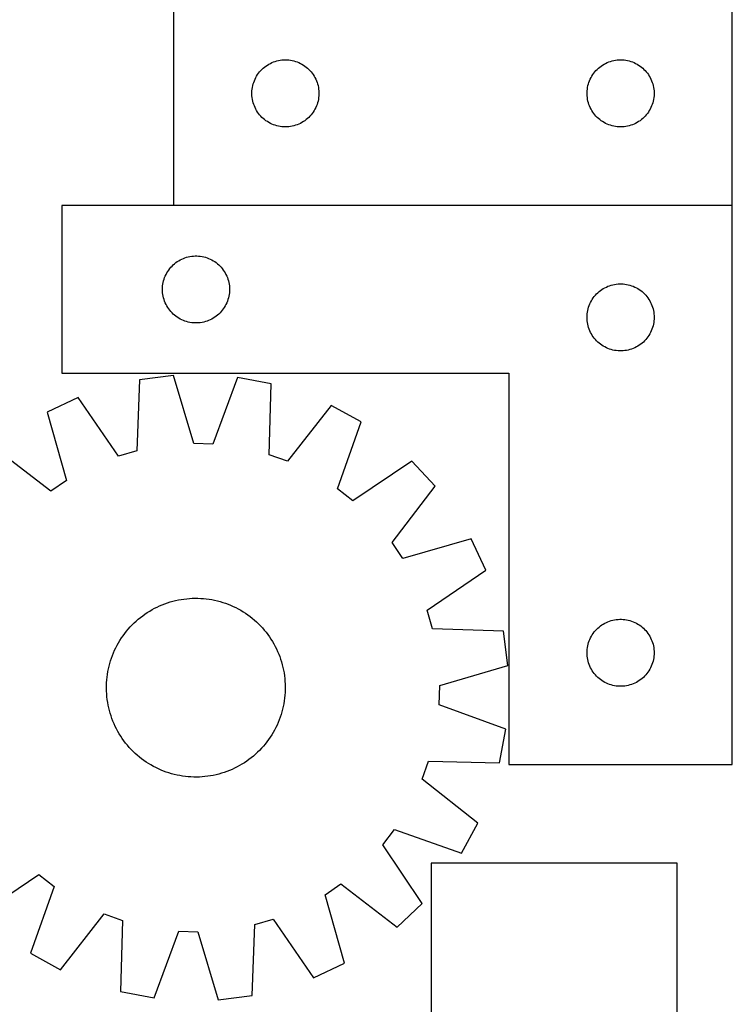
# Model space of a CAD drawing. Header units: millimetres. Extents: x 7 to 1493, y 7 to 2993.
# Tile 11 of 14: x 1175 to 1493, y 2113 to 2553. Entities that reach past the tile are written whole.
import ezdxf

# ---------------------------------------------------------------- set-up
doc = ezdxf.new("R2010")
doc.units = ezdxf.units.MM
doc.layers.add('COMMON', color=5, linetype='CONTINUOUS', true_color=0x0000ff)
doc.layers.add('CUT', color=7, linetype='CONTINUOUS', true_color=0x000000)

msp = doc.modelspace()

# ---------------------------------------------------------------- linework, layer by layer
at = {"layer": 'COMMON'}
msp.add_line((1493.437517, 2470.290987), (1243.437517, 2470.290987), dxfattribs=at)
at = {"layer": 'CUT'}
for p, q in [((1493.437517, 2470.390987), (1493.437517, 2770.390987)), ((1243.437517, 2570.390987), (1243.437517, 2470.390987)), ((1283.535235, 2531.657966), (1284.128375, 2532.152784)), ((1284.128375, 2532.152784), (1284.7462, 2532.616412)), ((1284.7462, 2532.616412), (1285.387074, 2533.04762)), ((1285.387074, 2533.04762), (1286.049296, 2533.445265)), ((1286.049296, 2533.445265), (1286.73111, 2533.808293)), ((1286.73111, 2533.808293), (1287.430708, 2534.13574)), ((1287.430708, 2534.13574), (1288.146236, 2534.426739)), ((1288.146236, 2534.426739), (1288.875794, 2534.680517)), ((1288.875794, 2534.680517), (1289.61745, 2534.896403)), ((1289.61745, 2534.896403), (1290.369236, 2535.073822)), ((1290.369236, 2535.073822), (1291.129158, 2535.212305)), ((1291.129158, 2535.212305), (1291.895202, 2535.311485)), ((1291.895202, 2535.311485), (1292.665336, 2535.371098)), ((1292.665336, 2535.371098), (1293.437517, 2535.390987)), ((1293.437517, 2535.390987), (1294.209698, 2535.371098)), ((1294.209698, 2535.371098), (1294.979832, 2535.311485)), ((1294.979832, 2535.311485), (1295.745876, 2535.212305)), ((1295.745876, 2535.212305), (1296.505798, 2535.073822)), ((1296.505798, 2535.073822), (1297.257584, 2534.896403)), ((1297.257584, 2534.896403), (1297.999239, 2534.680517)), ((1297.999239, 2534.680517), (1298.728798, 2534.426739)), ((1298.728798, 2534.426739), (1299.444325, 2534.13574)), ((1299.444325, 2534.13574), (1300.143924, 2533.808293)), ((1300.143924, 2533.808293), (1300.825738, 2533.445265)), ((1300.825738, 2533.445265), (1301.48796, 2533.04762)), ((1301.48796, 2533.04762), (1302.128833, 2532.616412)), ((1302.128833, 2532.616412), (1302.746659, 2532.152784)), ((1302.746659, 2532.152784), (1303.339799, 2531.657966)), ((1433.535235, 2531.657966), (1434.128375, 2532.152784)), ((1434.128375, 2532.152784), (1434.7462, 2532.616412)), ((1434.7462, 2532.616412), (1435.387074, 2533.04762)), ((1435.387074, 2533.04762), (1436.049296, 2533.445265)), ((1436.049296, 2533.445265), (1436.73111, 2533.808293)), ((1436.73111, 2533.808293), (1437.430708, 2534.13574)), ((1437.430708, 2534.13574), (1438.146236, 2534.426739)), ((1438.146236, 2534.426739), (1438.875794, 2534.680517)), ((1438.875794, 2534.680517), (1439.61745, 2534.896403)), ((1439.61745, 2534.896403), (1440.369236, 2535.073822)), ((1440.369236, 2535.073822), (1441.129158, 2535.212305)), ((1441.129158, 2535.212305), (1441.895202, 2535.311485)), ((1441.895202, 2535.311485), (1442.665336, 2535.371098)), ((1442.665336, 2535.371098), (1443.437517, 2535.390987)), ((1443.437517, 2535.390987), (1444.209698, 2535.371098)), ((1444.209698, 2535.371098), (1444.979832, 2535.311485)), ((1444.979832, 2535.311485), (1445.745876, 2535.212305)), ((1445.745876, 2535.212305), (1446.505798, 2535.073822)), ((1446.505798, 2535.073822), (1447.257584, 2534.896403)), ((1447.257584, 2534.896403), (1447.999239, 2534.680517)), ((1447.999239, 2534.680517), (1448.728798, 2534.426739)), ((1448.728798, 2534.426739), (1449.444325, 2534.13574)), ((1449.444325, 2534.13574), (1450.143924, 2533.808293)), ((1450.143924, 2533.808293), (1450.825738, 2533.445265)), ((1450.825738, 2533.445265), (1451.48796, 2533.04762)), ((1451.48796, 2533.04762), (1452.128833, 2532.616412)), ((1452.128833, 2532.616412), (1452.746659, 2532.152784)), ((1452.746659, 2532.152784), (1453.339799, 2531.657966)), ((1280.197335, 2527.440638), (1280.577797, 2528.112879)), ((1280.577797, 2528.112879), (1280.992362, 2528.764642)), ((1280.992362, 2528.764642), (1281.439928, 2529.394201)), ((1281.439928, 2529.394201), (1281.91931, 2529.999884)), ((1281.91931, 2529.999884), (1282.429236, 2530.580087)), ((1282.429236, 2530.580087), (1282.968355, 2531.133269)), ((1282.968355, 2531.133269), (1283.535235, 2531.657966)), ((1303.339799, 2531.657966), (1303.906679, 2531.133269)), ((1303.906679, 2531.133269), (1304.445797, 2530.580087)), ((1304.445797, 2530.580087), (1304.955724, 2529.999884)), ((1304.955724, 2529.999884), (1305.435106, 2529.394201)), ((1305.435106, 2529.394201), (1305.882672, 2528.764642)), ((1305.882672, 2528.764642), (1306.297236, 2528.112879)), ((1306.297236, 2528.112879), (1306.677699, 2527.440638)), ((1430.197335, 2527.440638), (1430.577797, 2528.112879)), ((1430.577797, 2528.112879), (1430.992362, 2528.764642)), ((1430.992362, 2528.764642), (1431.439928, 2529.394201)), ((1431.439928, 2529.394201), (1431.91931, 2529.999884)), ((1431.91931, 2529.999884), (1432.429236, 2530.580087)), ((1432.429236, 2530.580087), (1432.968355, 2531.133269)), ((1432.968355, 2531.133269), (1433.535235, 2531.657966)), ((1453.339799, 2531.657966), (1453.906679, 2531.133269)), ((1453.906679, 2531.133269), (1454.445797, 2530.580087)), ((1454.445797, 2530.580087), (1454.955724, 2529.999884)), ((1454.955724, 2529.999884), (1455.435106, 2529.394201)), ((1455.435106, 2529.394201), (1455.882672, 2528.764642)), ((1455.882672, 2528.764642), (1456.297236, 2528.112879)), ((1456.297236, 2528.112879), (1456.677699, 2527.440638)), ((1278.680548, 2523.080198), (1278.838551, 2523.836303)), ((1278.838551, 2523.836303), (1279.035269, 2524.583271)), ((1279.035269, 2524.583271), (1279.270178, 2525.319122)), ((1279.270178, 2525.319122), (1279.542657, 2526.041905)), ((1279.542657, 2526.041905), (1279.851983, 2526.749702)), ((1279.851983, 2526.749702), (1280.197335, 2527.440638)), ((1306.677699, 2527.440638), (1307.023051, 2526.749702)), ((1307.023051, 2526.749702), (1307.332376, 2526.041905)), ((1307.332376, 2526.041905), (1307.604855, 2525.319122)), ((1307.604855, 2525.319122), (1307.839765, 2524.583271)), ((1307.839765, 2524.583271), (1308.036482, 2523.836303)), ((1308.036482, 2523.836303), (1308.194486, 2523.080198)), ((1428.680548, 2523.080198), (1428.838551, 2523.836303)), ((1428.838551, 2523.836303), (1429.035269, 2524.583271)), ((1429.035269, 2524.583271), (1429.270178, 2525.319122)), ((1429.270178, 2525.319122), (1429.542657, 2526.041905)), ((1429.542657, 2526.041905), (1429.851983, 2526.749702)), ((1429.851983, 2526.749702), (1430.197335, 2527.440638)), ((1456.677699, 2527.440638), (1457.023051, 2526.749702)), ((1457.023051, 2526.749702), (1457.332376, 2526.041905)), ((1457.332376, 2526.041905), (1457.604855, 2525.319122)), ((1457.604855, 2525.319122), (1457.839765, 2524.583271)), ((1457.839765, 2524.583271), (1458.036482, 2523.836303)), ((1458.036482, 2523.836303), (1458.194486, 2523.080198)), ((1278.44249, 2520.777205), (1278.482254, 2521.548619)), ((1278.44249, 2520.004768), (1278.44249, 2520.777205)), ((1278.482254, 2519.233355), (1278.44249, 2520.004768)), ((1278.482254, 2521.548619), (1278.561677, 2522.316962)), ((1278.561677, 2518.465011), (1278.482254, 2519.233355)), ((1278.561677, 2522.316962), (1278.680548, 2523.080198)), ((1308.194486, 2523.080198), (1308.313357, 2522.316962)), ((1308.313357, 2522.316962), (1308.39278, 2521.548619)), ((1308.39278, 2519.233355), (1308.313357, 2518.465011)), ((1308.39278, 2521.548619), (1308.432544, 2520.777205)), ((1308.432544, 2520.004768), (1308.39278, 2519.233355)), ((1308.432544, 2520.777205), (1308.432544, 2520.004768)), ((1428.44249, 2520.777205), (1428.482254, 2521.548619)), ((1428.44249, 2520.004768), (1428.44249, 2520.777205)), ((1428.482254, 2519.233355), (1428.44249, 2520.004768)), ((1428.482254, 2521.548619), (1428.561677, 2522.316962)), ((1428.561677, 2518.465011), (1428.482254, 2519.233355)), ((1428.561677, 2522.316962), (1428.680548, 2523.080198)), ((1458.194486, 2523.080198), (1458.313357, 2522.316962)), ((1458.313357, 2522.316962), (1458.39278, 2521.548619)), ((1458.39278, 2519.233355), (1458.313357, 2518.465011)), ((1458.39278, 2521.548619), (1458.432544, 2520.777205)), ((1458.432544, 2520.004768), (1458.39278, 2519.233355)), ((1458.432544, 2520.777205), (1458.432544, 2520.004768)), ((1278.680548, 2517.701775), (1278.561677, 2518.465011)), ((1278.838551, 2516.945671), (1278.680548, 2517.701775)), ((1279.035269, 2516.198702), (1278.838551, 2516.945671)), ((1279.270178, 2515.462851), (1279.035269, 2516.198702)), ((1279.542657, 2514.740068), (1279.270178, 2515.462851)), ((1279.851983, 2514.032271), (1279.542657, 2514.740068)), ((1307.332376, 2514.740068), (1307.023051, 2514.032271)), ((1307.604855, 2515.462851), (1307.332376, 2514.740068)), ((1307.839765, 2516.198702), (1307.604855, 2515.462851)), ((1308.036482, 2516.945671), (1307.839765, 2516.198702)), ((1308.194486, 2517.701775), (1308.036482, 2516.945671)), ((1308.313357, 2518.465011), (1308.194486, 2517.701775)), ((1428.680548, 2517.701775), (1428.561677, 2518.465011)), ((1428.838551, 2516.945671), (1428.680548, 2517.701775)), ((1429.035269, 2516.198702), (1428.838551, 2516.945671)), ((1429.270178, 2515.462851), (1429.035269, 2516.198702)), ((1429.542657, 2514.740068), (1429.270178, 2515.462851)), ((1429.851983, 2514.032271), (1429.542657, 2514.740068)), ((1457.332376, 2514.740068), (1457.023051, 2514.032271)), ((1457.604855, 2515.462851), (1457.332376, 2514.740068)), ((1457.839765, 2516.198702), (1457.604855, 2515.462851)), ((1458.036482, 2516.945671), (1457.839765, 2516.198702)), ((1458.194486, 2517.701775), (1458.036482, 2516.945671)), ((1458.313357, 2518.465011), (1458.194486, 2517.701775)), ((1280.197335, 2513.341335), (1279.851983, 2514.032271)), ((1280.577797, 2512.669095), (1280.197335, 2513.341335)), ((1280.992362, 2512.017331), (1280.577797, 2512.669095)), ((1281.439928, 2511.387772), (1280.992362, 2512.017331)), ((1281.91931, 2510.782089), (1281.439928, 2511.387772)), ((1282.429236, 2510.201887), (1281.91931, 2510.782089)), ((1282.968355, 2509.648704), (1282.429236, 2510.201887)), ((1304.445797, 2510.201887), (1303.906679, 2509.648704)), ((1304.955724, 2510.782089), (1304.445797, 2510.201887)), ((1305.435106, 2511.387772), (1304.955724, 2510.782089)), ((1305.882672, 2512.017331), (1305.435106, 2511.387772)), ((1306.297236, 2512.669095), (1305.882672, 2512.017331)), ((1306.677699, 2513.341335), (1306.297236, 2512.669095)), ((1307.023051, 2514.032271), (1306.677699, 2513.341335)), ((1430.197335, 2513.341335), (1429.851983, 2514.032271)), ((1430.577797, 2512.669095), (1430.197335, 2513.341335)), ((1430.992362, 2512.017331), (1430.577797, 2512.669095)), ((1431.439928, 2511.387772), (1430.992362, 2512.017331)), ((1431.91931, 2510.782089), (1431.439928, 2511.387772)), ((1432.429236, 2510.201887), (1431.91931, 2510.782089)), ((1432.968355, 2509.648704), (1432.429236, 2510.201887)), ((1454.445797, 2510.201887), (1453.906679, 2509.648704)), ((1454.955724, 2510.782089), (1454.445797, 2510.201887)), ((1455.435106, 2511.387772), (1454.955724, 2510.782089)), ((1455.882672, 2512.017331), (1455.435106, 2511.387772)), ((1456.297236, 2512.669095), (1455.882672, 2512.017331)), ((1456.677699, 2513.341335), (1456.297236, 2512.669095)), ((1457.023051, 2514.032271), (1456.677699, 2513.341335)), ((1283.535235, 2509.124008), (1282.968355, 2509.648704)), ((1284.128375, 2508.62919), (1283.535235, 2509.124008)), ((1284.7462, 2508.165562), (1284.128375, 2508.62919)), ((1285.387074, 2507.734353), (1284.7462, 2508.165562)), ((1286.049296, 2507.336708), (1285.387074, 2507.734353)), ((1286.73111, 2506.97368), (1286.049296, 2507.336708)), ((1287.430708, 2506.646233), (1286.73111, 2506.97368)), ((1288.146236, 2506.355234), (1287.430708, 2506.646233)), ((1288.875794, 2506.101456), (1288.146236, 2506.355234)), ((1289.61745, 2505.885571), (1288.875794, 2506.101456)), ((1290.369236, 2505.708151), (1289.61745, 2505.885571)), ((1291.129158, 2505.569668), (1290.369236, 2505.708151)), ((1296.505798, 2505.708151), (1295.745876, 2505.569668)), ((1297.257584, 2505.885571), (1296.505798, 2505.708151)), ((1297.999239, 2506.101456), (1297.257584, 2505.885571)), ((1298.728798, 2506.355234), (1297.999239, 2506.101456)), ((1299.444325, 2506.646233), (1298.728798, 2506.355234)), ((1300.143924, 2506.97368), (1299.444325, 2506.646233)), ((1300.825738, 2507.336708), (1300.143924, 2506.97368)), ((1301.48796, 2507.734353), (1300.825738, 2507.336708)), ((1302.128833, 2508.165562), (1301.48796, 2507.734353)), ((1302.746659, 2508.62919), (1302.128833, 2508.165562)), ((1303.339799, 2509.124008), (1302.746659, 2508.62919)), ((1303.906679, 2509.648704), (1303.339799, 2509.124008)), ((1433.535235, 2509.124008), (1432.968355, 2509.648704)), ((1434.128375, 2508.62919), (1433.535235, 2509.124008)), ((1434.7462, 2508.165562), (1434.128375, 2508.62919)), ((1435.387074, 2507.734353), (1434.7462, 2508.165562)), ((1436.049296, 2507.336708), (1435.387074, 2507.734353)), ((1436.73111, 2506.97368), (1436.049296, 2507.336708)), ((1437.430708, 2506.646233), (1436.73111, 2506.97368)), ((1438.146236, 2506.355234), (1437.430708, 2506.646233)), ((1438.875794, 2506.101456), (1438.146236, 2506.355234)), ((1439.61745, 2505.885571), (1438.875794, 2506.101456)), ((1440.369236, 2505.708151), (1439.61745, 2505.885571)), ((1441.129158, 2505.569668), (1440.369236, 2505.708151)), ((1446.505798, 2505.708151), (1445.745876, 2505.569668)), ((1447.257584, 2505.885571), (1446.505798, 2505.708151)), ((1447.999239, 2506.101456), (1447.257584, 2505.885571)), ((1448.728798, 2506.355234), (1447.999239, 2506.101456)), ((1449.444325, 2506.646233), (1448.728798, 2506.355234)), ((1450.143924, 2506.97368), (1449.444325, 2506.646233)), ((1450.825738, 2507.336708), (1450.143924, 2506.97368)), ((1451.48796, 2507.734353), (1450.825738, 2507.336708)), ((1452.128833, 2508.165562), (1451.48796, 2507.734353)), ((1452.746659, 2508.62919), (1452.128833, 2508.165562)), ((1453.339799, 2509.124008), (1452.746659, 2508.62919)), ((1453.906679, 2509.648704), (1453.339799, 2509.124008)), ((1291.895202, 2505.470489), (1291.129158, 2505.569668)), ((1292.665336, 2505.410875), (1291.895202, 2505.470489)), ((1293.437517, 2505.390987), (1292.665336, 2505.410875)), ((1294.209698, 2505.410875), (1293.437517, 2505.390987)), ((1294.979832, 2505.470489), (1294.209698, 2505.410875)), ((1295.745876, 2505.569668), (1294.979832, 2505.470489)), ((1441.895202, 2505.470489), (1441.129158, 2505.569668)), ((1442.665336, 2505.410875), (1441.895202, 2505.470489)), ((1443.437517, 2505.390987), (1442.665336, 2505.410875)), ((1444.209698, 2505.410875), (1443.437517, 2505.390987)), ((1444.979832, 2505.470489), (1444.209698, 2505.410875)), ((1445.745876, 2505.569668), (1444.979832, 2505.470489)), ((1493.437517, 2470.190986), (1193.437517, 2470.190986)), ((1193.437517, 2470.190986), (1193.437517, 2395.190986)), ((1243.437517, 2470.390987), (1493.437517, 2470.390987)), ((1493.437517, 2220.190986), (1493.437517, 2470.190986)), ((1243.248417, 2443.699266), (1243.828619, 2444.209192)), ((1243.828619, 2444.209192), (1244.434303, 2444.688574)), ((1244.434303, 2444.688574), (1245.063861, 2445.136141)), ((1245.063861, 2445.136141), (1245.715625, 2445.550705)), ((1245.715625, 2445.550705), (1246.387866, 2445.931168)), ((1246.387866, 2445.931168), (1247.078801, 2446.27652)), ((1247.078801, 2446.27652), (1247.786598, 2446.585845)), ((1247.786598, 2446.585845), (1248.509381, 2446.858324)), ((1248.509381, 2446.858324), (1249.245232, 2447.093234)), ((1249.245232, 2447.093234), (1249.992201, 2447.289951)), ((1249.992201, 2447.289951), (1250.748305, 2447.447955)), ((1250.748305, 2447.447955), (1251.511542, 2447.566826)), ((1251.511542, 2447.566826), (1252.279885, 2447.646249)), ((1252.279885, 2447.646249), (1253.051298, 2447.686013)), ((1253.051298, 2447.686013), (1253.823736, 2447.686013)), ((1253.823736, 2447.686013), (1254.595149, 2447.646249)), ((1254.595149, 2447.646249), (1255.363492, 2447.566826)), ((1255.363492, 2447.566826), (1256.126728, 2447.447955)), ((1256.126728, 2447.447955), (1256.882833, 2447.289951)), ((1256.882833, 2447.289951), (1257.629801, 2447.093234)), ((1257.629801, 2447.093234), (1258.365653, 2446.858324)), ((1258.365653, 2446.858324), (1259.088435, 2446.585845)), ((1259.088435, 2446.585845), (1259.796233, 2446.27652)), ((1259.796233, 2446.27652), (1260.487168, 2445.931168)), ((1260.487168, 2445.931168), (1261.159409, 2445.550705)), ((1261.159409, 2445.550705), (1261.811173, 2445.136141)), ((1261.811173, 2445.136141), (1262.440731, 2444.688574)), ((1262.440731, 2444.688574), (1263.046415, 2444.209192)), ((1263.046415, 2444.209192), (1263.626617, 2443.699266)), ((1240.020211, 2439.397393), (1240.383238, 2440.079207)), ((1240.383238, 2440.079207), (1240.780883, 2440.741429)), ((1240.780883, 2440.741429), (1241.212092, 2441.382302)), ((1241.212092, 2441.382302), (1241.67572, 2442.000128)), ((1241.67572, 2442.000128), (1242.170538, 2442.593267)), ((1242.170538, 2442.593267), (1242.695234, 2443.160148)), ((1242.695234, 2443.160148), (1243.248417, 2443.699266)), ((1263.626617, 2443.699266), (1264.1798, 2443.160148)), ((1264.1798, 2443.160148), (1264.704496, 2442.593267)), ((1264.704496, 2442.593267), (1265.199314, 2442.000128)), ((1265.199314, 2442.000128), (1265.662942, 2441.382302)), ((1265.662942, 2441.382302), (1266.09415, 2440.741429)), ((1266.09415, 2440.741429), (1266.491795, 2440.079207)), ((1266.491795, 2440.079207), (1266.854823, 2439.397393)), ((1238.616198, 2434.999344), (1238.754682, 2435.759267)), ((1238.754682, 2435.759267), (1238.932101, 2436.511052)), ((1238.932101, 2436.511052), (1239.147986, 2437.252708)), ((1239.147986, 2437.252708), (1239.401765, 2437.982267)), ((1239.401765, 2437.982267), (1239.692763, 2438.697794)), ((1239.692763, 2438.697794), (1240.020211, 2439.397393)), ((1266.854823, 2439.397393), (1267.18227, 2438.697794)), ((1267.18227, 2438.697794), (1267.473269, 2437.982267)), ((1267.473269, 2437.982267), (1267.727048, 2437.252708)), ((1267.727048, 2437.252708), (1267.942933, 2436.511052)), ((1267.942933, 2436.511052), (1268.120352, 2435.759267)), ((1268.120352, 2435.759267), (1268.258835, 2434.999344)), ((1238.437517, 2432.690986), (1238.457406, 2433.463167)), ((1238.457406, 2431.918804), (1238.437517, 2432.690986)), ((1238.457406, 2433.463167), (1238.517019, 2434.233301)), ((1238.517019, 2431.148671), (1238.457406, 2431.918804)), ((1238.517019, 2434.233301), (1238.616198, 2434.999344)), ((1238.616198, 2430.382627), (1238.517019, 2431.148671)), ((1268.258835, 2434.999344), (1268.358015, 2434.233301)), ((1268.358015, 2431.148671), (1268.258835, 2430.382627)), ((1268.358015, 2434.233301), (1268.417628, 2433.463167)), ((1268.417628, 2431.918804), (1268.358015, 2431.148671)), ((1268.417628, 2433.463167), (1268.437517, 2432.690986)), ((1268.437517, 2432.690986), (1268.417628, 2431.918804)), ((1432.695234, 2430.660148), (1433.248417, 2431.199266)), ((1433.248417, 2431.199266), (1433.828619, 2431.709192)), ((1433.828619, 2431.709192), (1434.434303, 2432.188574)), ((1434.434303, 2432.188574), (1435.063861, 2432.636141)), ((1435.063861, 2432.636141), (1435.715625, 2433.050705)), ((1435.715625, 2433.050705), (1436.387866, 2433.431168)), ((1436.387866, 2433.431168), (1437.078801, 2433.77652)), ((1437.078801, 2433.77652), (1437.786598, 2434.085845)), ((1437.786598, 2434.085845), (1438.509381, 2434.358324)), ((1438.509381, 2434.358324), (1439.245232, 2434.593234)), ((1439.245232, 2434.593234), (1439.992201, 2434.789951)), ((1439.992201, 2434.789951), (1440.748305, 2434.947955)), ((1440.748305, 2434.947955), (1441.511542, 2435.066826)), ((1441.511542, 2435.066826), (1442.279885, 2435.146249)), ((1442.279885, 2435.146249), (1443.051298, 2435.186013)), ((1443.051298, 2435.186013), (1443.823736, 2435.186013)), ((1443.823736, 2435.186013), (1444.595149, 2435.146249)), ((1444.595149, 2435.146249), (1445.363492, 2435.066826)), ((1445.363492, 2435.066826), (1446.126728, 2434.947955)), ((1446.126728, 2434.947955), (1446.882833, 2434.789951)), ((1446.882833, 2434.789951), (1447.629801, 2434.593234)), ((1447.629801, 2434.593234), (1448.365653, 2434.358324)), ((1448.365653, 2434.358324), (1449.088435, 2434.085845)), ((1449.088435, 2434.085845), (1449.796233, 2433.77652)), ((1449.796233, 2433.77652), (1450.487168, 2433.431168)), ((1450.487168, 2433.431168), (1451.159409, 2433.050705)), ((1451.159409, 2433.050705), (1451.811173, 2432.636141)), ((1451.811173, 2432.636141), (1452.440731, 2432.188574)), ((1452.440731, 2432.188574), (1453.046415, 2431.709192)), ((1453.046415, 2431.709192), (1453.626617, 2431.199266)), ((1453.626617, 2431.199266), (1454.1798, 2430.660148)), ((1238.754682, 2429.622705), (1238.616198, 2430.382627)), ((1238.932101, 2428.870919), (1238.754682, 2429.622705)), ((1239.147986, 2428.129263), (1238.932101, 2428.870919)), ((1239.401765, 2427.399704), (1239.147986, 2428.129263)), ((1239.692763, 2426.684177), (1239.401765, 2427.399704)), ((1240.020211, 2425.984579), (1239.692763, 2426.684177)), ((1267.18227, 2426.684177), (1266.854823, 2425.984579)), ((1267.473269, 2427.399704), (1267.18227, 2426.684177)), ((1267.727048, 2428.129263), (1267.473269, 2427.399704)), ((1267.942933, 2428.870919), (1267.727048, 2428.129263)), ((1268.120352, 2429.622705), (1267.942933, 2428.870919)), ((1268.258835, 2430.382627), (1268.120352, 2429.622705)), ((1429.692763, 2426.197794), (1430.020211, 2426.897393)), ((1430.020211, 2426.897393), (1430.383238, 2427.579207)), ((1430.383238, 2427.579207), (1430.780883, 2428.241429)), ((1430.780883, 2428.241429), (1431.212092, 2428.882302)), ((1431.212092, 2428.882302), (1431.67572, 2429.500128)), ((1431.67572, 2429.500128), (1432.170538, 2430.093267)), ((1432.170538, 2430.093267), (1432.695234, 2430.660148)), ((1454.1798, 2430.660148), (1454.704496, 2430.093267)), ((1454.704496, 2430.093267), (1455.199314, 2429.500128)), ((1455.199314, 2429.500128), (1455.662942, 2428.882302)), ((1455.662942, 2428.882302), (1456.09415, 2428.241429)), ((1456.09415, 2428.241429), (1456.491795, 2427.579207)), ((1456.491795, 2427.579207), (1456.854823, 2426.897393)), ((1456.854823, 2426.897393), (1457.18227, 2426.197794)), ((1240.383238, 2425.302765), (1240.020211, 2425.984579)), ((1240.780883, 2424.640543), (1240.383238, 2425.302765)), ((1241.212092, 2423.999669), (1240.780883, 2424.640543)), ((1241.67572, 2423.381843), (1241.212092, 2423.999669)), ((1242.170538, 2422.788704), (1241.67572, 2423.381843)), ((1242.695234, 2422.221823), (1242.170538, 2422.788704)), ((1243.248417, 2421.682705), (1242.695234, 2422.221823)), ((1264.1798, 2422.221823), (1263.626617, 2421.682705)), ((1264.704496, 2422.788704), (1264.1798, 2422.221823)), ((1265.199314, 2423.381843), (1264.704496, 2422.788704)), ((1265.662942, 2423.999669), (1265.199314, 2423.381843)), ((1266.09415, 2424.640543), (1265.662942, 2423.999669)), ((1266.491795, 2425.302765), (1266.09415, 2424.640543)), ((1266.854823, 2425.984579), (1266.491795, 2425.302765)), ((1428.517019, 2421.733301), (1428.616198, 2422.499344)), ((1428.616198, 2422.499344), (1428.754682, 2423.259267)), ((1428.754682, 2423.259267), (1428.932101, 2424.011052)), ((1428.932101, 2424.011052), (1429.147986, 2424.752708)), ((1429.147986, 2424.752708), (1429.401765, 2425.482267)), ((1429.401765, 2425.482267), (1429.692763, 2426.197794)), ((1457.18227, 2426.197794), (1457.473269, 2425.482267)), ((1457.473269, 2425.482267), (1457.727048, 2424.752708)), ((1457.727048, 2424.752708), (1457.942933, 2424.011052)), ((1457.942933, 2424.011052), (1458.120352, 2423.259267)), ((1458.120352, 2423.259267), (1458.258835, 2422.499344)), ((1458.258835, 2422.499344), (1458.358015, 2421.733301)), ((1243.828619, 2421.172779), (1243.248417, 2421.682705)), ((1244.434303, 2420.693397), (1243.828619, 2421.172779)), ((1245.063861, 2420.24583), (1244.434303, 2420.693397)), ((1245.715625, 2419.831266), (1245.063861, 2420.24583)), ((1246.387866, 2419.450804), (1245.715625, 2419.831266)), ((1247.078801, 2419.105452), (1246.387866, 2419.450804)), ((1247.786598, 2418.796126), (1247.078801, 2419.105452)), ((1248.509381, 2418.523647), (1247.786598, 2418.796126)), ((1249.245232, 2418.288738), (1248.509381, 2418.523647)), ((1249.992201, 2418.09202), (1249.245232, 2418.288738)), ((1250.748305, 2417.934016), (1249.992201, 2418.09202)), ((1251.511542, 2417.815146), (1250.748305, 2417.934016)), ((1252.279885, 2417.735723), (1251.511542, 2417.815146)), ((1253.051298, 2417.695959), (1252.279885, 2417.735723)), ((1253.823736, 2417.695959), (1253.051298, 2417.695959)), ((1254.595149, 2417.735723), (1253.823736, 2417.695959)), ((1255.363492, 2417.815146), (1254.595149, 2417.735723)), ((1256.126728, 2417.934016), (1255.363492, 2417.815146)), ((1256.882833, 2418.09202), (1256.126728, 2417.934016)), ((1257.629801, 2418.288738), (1256.882833, 2418.09202)), ((1258.365653, 2418.523647), (1257.629801, 2418.288738)), ((1259.088435, 2418.796126), (1258.365653, 2418.523647)), ((1259.796233, 2419.105452), (1259.088435, 2418.796126)), ((1260.487168, 2419.450804), (1259.796233, 2419.105452)), ((1261.159409, 2419.831266), (1260.487168, 2419.450804)), ((1261.811173, 2420.24583), (1261.159409, 2419.831266)), ((1262.440731, 2420.693397), (1261.811173, 2420.24583)), ((1263.046415, 2421.172779), (1262.440731, 2420.693397)), ((1263.626617, 2421.682705), (1263.046415, 2421.172779)), ((1428.437517, 2420.190986), (1428.457406, 2420.963167)), ((1428.457406, 2419.418804), (1428.437517, 2420.190986)), ((1428.457406, 2420.963167), (1428.517019, 2421.733301)), ((1428.517019, 2418.648671), (1428.457406, 2419.418804)), ((1428.616198, 2417.882627), (1428.517019, 2418.648671)), ((1428.754682, 2417.122705), (1428.616198, 2417.882627)), ((1458.258835, 2417.882627), (1458.120352, 2417.122705)), ((1458.358015, 2418.648671), (1458.258835, 2417.882627)), ((1458.358015, 2421.733301), (1458.417628, 2420.963167)), ((1458.417628, 2419.418804), (1458.358015, 2418.648671)), ((1458.417628, 2420.963167), (1458.437517, 2420.190986)), ((1458.437517, 2420.190986), (1458.417628, 2419.418804)), ((1428.932101, 2416.370919), (1428.754682, 2417.122705)), ((1429.147986, 2415.629263), (1428.932101, 2416.370919)), ((1429.401765, 2414.899704), (1429.147986, 2415.629263)), ((1429.692763, 2414.184177), (1429.401765, 2414.899704)), ((1430.020211, 2413.484579), (1429.692763, 2414.184177)), ((1430.383238, 2412.802765), (1430.020211, 2413.484579)), ((1456.854823, 2413.484579), (1456.491795, 2412.802765)), ((1457.18227, 2414.184177), (1456.854823, 2413.484579)), ((1457.473269, 2414.899704), (1457.18227, 2414.184177)), ((1457.727048, 2415.629263), (1457.473269, 2414.899704)), ((1457.942933, 2416.370919), (1457.727048, 2415.629263)), ((1458.120352, 2417.122705), (1457.942933, 2416.370919)), ((1430.780883, 2412.140543), (1430.383238, 2412.802765)), ((1431.212092, 2411.499669), (1430.780883, 2412.140543)), ((1431.67572, 2410.881843), (1431.212092, 2411.499669)), ((1432.170538, 2410.288704), (1431.67572, 2410.881843)), ((1432.695234, 2409.721823), (1432.170538, 2410.288704)), ((1433.248417, 2409.182705), (1432.695234, 2409.721823)), ((1433.828619, 2408.672779), (1433.248417, 2409.182705)), ((1453.626617, 2409.182705), (1453.046415, 2408.672779)), ((1454.1798, 2409.721823), (1453.626617, 2409.182705)), ((1454.704496, 2410.288704), (1454.1798, 2409.721823)), ((1455.199314, 2410.881843), (1454.704496, 2410.288704)), ((1455.662942, 2411.499669), (1455.199314, 2410.881843)), ((1456.09415, 2412.140543), (1455.662942, 2411.499669)), ((1456.491795, 2412.802765), (1456.09415, 2412.140543)), ((1434.434303, 2408.193397), (1433.828619, 2408.672779)), ((1435.063861, 2407.74583), (1434.434303, 2408.193397)), ((1435.715625, 2407.331266), (1435.063861, 2407.74583)), ((1436.387866, 2406.950804), (1435.715625, 2407.331266)), ((1437.078801, 2406.605452), (1436.387866, 2406.950804)), ((1437.786598, 2406.296126), (1437.078801, 2406.605452)), ((1438.509381, 2406.023647), (1437.786598, 2406.296126)), ((1439.245232, 2405.788738), (1438.509381, 2406.023647)), ((1439.992201, 2405.59202), (1439.245232, 2405.788738)), ((1440.748305, 2405.434016), (1439.992201, 2405.59202)), ((1441.511542, 2405.315146), (1440.748305, 2405.434016)), ((1442.279885, 2405.235723), (1441.511542, 2405.315146)), ((1443.051298, 2405.195959), (1442.279885, 2405.235723)), ((1443.823736, 2405.195959), (1443.051298, 2405.195959)), ((1444.595149, 2405.235723), (1443.823736, 2405.195959)), ((1445.363492, 2405.315146), (1444.595149, 2405.235723)), ((1446.126728, 2405.434016), (1445.363492, 2405.315146)), ((1446.882833, 2405.59202), (1446.126728, 2405.434016)), ((1447.629801, 2405.788738), (1446.882833, 2405.59202)), ((1448.365653, 2406.023647), (1447.629801, 2405.788738)), ((1449.088435, 2406.296126), (1448.365653, 2406.023647)), ((1449.796233, 2406.605452), (1449.088435, 2406.296126)), ((1450.487168, 2406.950804), (1449.796233, 2406.605452)), ((1451.159409, 2407.331266), (1450.487168, 2406.950804)), ((1451.811173, 2407.74583), (1451.159409, 2407.331266)), ((1452.440731, 2408.193397), (1451.811173, 2407.74583)), ((1453.046415, 2408.672779), (1452.440731, 2408.193397)), ((1193.437517, 2395.190986), (1393.437517, 2395.190986)), ((1228.15485, 2392.313019), (1226.994217, 2360.569867)), ((1243.418831, 2394.247297), (1228.15485, 2392.313019)), ((1252.460723, 2363.797027), (1243.418831, 2394.247297)), ((1271.94394, 2393.361886), (1261.030939, 2363.53101)), ((1287.058574, 2390.484664), (1271.94394, 2393.361886)), ((1393.437517, 2395.190986), (1393.437517, 2220.190986)), ((1286.248273, 2358.730638), (1287.058574, 2390.484664)), ((1200.752252, 2384.340351), (1186.833068, 2377.783913)), ((1218.761253, 2358.174522), (1200.752252, 2384.340351)), ((1313.913958, 2380.827845), (1294.31683, 2355.829299)), ((1327.399718, 2373.420766), (1313.913958, 2380.827845)), ((1186.833068, 2377.783913), (1195.538414, 2347.235727)), ((1316.816543, 2343.471289), (1327.399718, 2373.420766)), ((1188.448602, 2342.413492), (1163.235338, 2361.733587)), ((1226.994217, 2360.569867), (1218.761253, 2358.174522)), ((1261.030939, 2363.53101), (1252.460723, 2363.797027)), ((1294.31683, 2355.829299), (1286.248273, 2358.730638)), ((1349.956585, 2355.937815), (1323.593633, 2338.21863)), ((1360.493392, 2344.725935), (1349.956585, 2355.937815)), ((1195.538414, 2347.235727), (1188.448602, 2342.413492)), ((1323.593633, 2338.21863), (1316.816543, 2343.471289)), ((1341.173297, 2319.512671), (1360.493392, 2344.725935)), ((1376.543718, 2321.128205), (1345.995531, 2312.42286)), ((1383.100156, 2307.209021), (1376.543718, 2321.128205)), ((1345.995531, 2312.42286), (1341.173297, 2319.512671)), ((1356.934326, 2289.20002), (1383.100156, 2307.209021)), ((1248.020376, 2294.242665), (1249.268194, 2294.390842)), ((1249.268194, 2294.390842), (1250.520051, 2294.499752)), ((1250.520051, 2294.499752), (1251.774711, 2294.569286)), ((1251.774711, 2294.569286), (1253.030936, 2294.599376)), ((1253.030936, 2294.599376), (1254.287486, 2294.589992)), ((1254.287486, 2294.589992), (1255.543122, 2294.541144)), ((1255.543122, 2294.541144), (1256.796604, 2294.452879)), ((1256.796604, 2294.452879), (1258.046694, 2294.325285)), ((1258.046694, 2294.325285), (1259.29216, 2294.158488)), ((1233.802213, 2289.493024), (1234.907857, 2290.090149)), ((1234.907857, 2290.090149), (1236.031712, 2290.652249)), ((1236.031712, 2290.652249), (1237.172668, 2291.178772)), ((1237.172668, 2291.178772), (1238.3296, 2291.669196)), ((1238.3296, 2291.669196), (1239.501365, 2292.123038)), ((1239.501365, 2292.123038), (1240.686808, 2292.53985)), ((1240.686808, 2292.53985), (1241.884758, 2292.919221)), ((1241.884758, 2292.919221), (1243.094033, 2293.260776)), ((1243.094033, 2293.260776), (1244.313441, 2293.564179)), ((1244.313441, 2293.564179), (1245.541776, 2293.829129)), ((1245.541776, 2293.829129), (1246.777828, 2294.055365)), ((1246.777828, 2294.055365), (1248.020376, 2294.242665)), ((1259.29216, 2294.158488), (1260.531772, 2293.952652)), ((1260.531772, 2293.952652), (1261.764307, 2293.70798)), ((1261.764307, 2293.70798), (1262.988549, 2293.424714)), ((1262.988549, 2293.424714), (1264.203289, 2293.103134)), ((1264.203289, 2293.103134), (1265.407328, 2292.743556)), ((1265.407328, 2292.743556), (1266.599479, 2292.346336)), ((1266.599479, 2292.346336), (1267.778564, 2291.911866)), ((1267.778564, 2291.911866), (1268.943421, 2291.440574)), ((1268.943421, 2291.440574), (1270.092899, 2290.932926)), ((1270.092899, 2290.932926), (1271.225864, 2290.389422)), ((1271.225864, 2290.389422), (1272.341198, 2289.810599)), ((1227.610482, 2285.210121), (1228.584652, 2286.003846)), ((1228.584652, 2286.003846), (1229.583273, 2286.76658)), ((1229.583273, 2286.76658), (1230.605359, 2287.49757)), ((1230.605359, 2287.49757), (1231.649902, 2288.196095)), ((1231.649902, 2288.196095), (1232.715871, 2288.861465)), ((1232.715871, 2288.861465), (1233.802213, 2289.493024)), ((1272.341198, 2289.810599), (1273.437801, 2289.197028)), ((1273.437801, 2289.197028), (1274.51459, 2288.549315)), ((1274.51459, 2288.549315), (1275.570503, 2287.868098)), ((1275.570503, 2287.868098), (1276.604496, 2287.154051)), ((1276.604496, 2287.154051), (1277.615551, 2286.407878)), ((1277.615551, 2286.407878), (1278.60267, 2285.630314)), ((1278.60267, 2285.630314), (1279.564877, 2284.822129)), ((1359.329671, 2280.967056), (1356.934326, 2289.20002)), ((1223.139144, 2280.805072), (1223.977155, 2281.741419)), ((1223.977155, 2281.741419), (1224.844163, 2282.650981)), ((1224.844163, 2282.650981), (1225.739314, 2283.532861)), ((1225.739314, 2283.532861), (1226.661724, 2284.386188)), ((1226.661724, 2284.386188), (1227.610482, 2285.210121)), ((1279.564877, 2284.822129), (1280.501223, 2283.984118)), ((1280.501223, 2283.984118), (1281.410785, 2283.11711)), ((1281.410785, 2283.11711), (1282.292665, 2282.221959)), ((1282.292665, 2282.221959), (1283.145993, 2281.29955)), ((1283.145993, 2281.29955), (1283.969925, 2280.350792)), ((1432.695234, 2280.660148), (1433.248417, 2281.199266)), ((1433.248417, 2281.199266), (1433.828619, 2281.709192)), ((1433.828619, 2281.709192), (1434.434303, 2282.188574)), ((1434.434303, 2282.188574), (1435.063861, 2282.636141)), ((1435.063861, 2282.636141), (1435.715625, 2283.050705)), ((1435.715625, 2283.050705), (1436.387866, 2283.431168)), ((1436.387866, 2283.431168), (1437.078801, 2283.77652)), ((1437.078801, 2283.77652), (1437.786598, 2284.085845)), ((1437.786598, 2284.085845), (1438.509381, 2284.358324)), ((1438.509381, 2284.358324), (1439.245232, 2284.593234)), ((1439.245232, 2284.593234), (1439.992201, 2284.789951)), ((1439.992201, 2284.789951), (1440.748305, 2284.947955)), ((1440.748305, 2284.947955), (1441.511542, 2285.066826)), ((1441.511542, 2285.066826), (1442.279885, 2285.146249)), ((1442.279885, 2285.146249), (1443.051298, 2285.186013)), ((1443.051298, 2285.186013), (1443.823736, 2285.186013)), ((1443.823736, 2285.186013), (1444.595149, 2285.146249)), ((1444.595149, 2285.146249), (1445.363492, 2285.066826)), ((1445.363492, 2285.066826), (1446.126728, 2284.947955)), ((1446.126728, 2284.947955), (1446.882833, 2284.789951)), ((1446.882833, 2284.789951), (1447.629801, 2284.593234)), ((1447.629801, 2284.593234), (1448.365653, 2284.358324)), ((1448.365653, 2284.358324), (1449.088435, 2284.085845)), ((1449.088435, 2284.085845), (1449.796233, 2283.77652)), ((1449.796233, 2283.77652), (1450.487168, 2283.431168)), ((1450.487168, 2283.431168), (1451.159409, 2283.050705)), ((1451.159409, 2283.050705), (1451.811173, 2282.636141)), ((1451.811173, 2282.636141), (1452.440731, 2282.188574)), ((1452.440731, 2282.188574), (1453.046415, 2281.709192)), ((1453.046415, 2281.709192), (1453.626617, 2281.199266)), ((1453.626617, 2281.199266), (1454.1798, 2280.660148)), ((1219.411958, 2275.754785), (1220.093175, 2276.810698)), ((1220.093175, 2276.810698), (1220.807222, 2277.844692)), ((1220.807222, 2277.844692), (1221.553396, 2278.855747)), ((1221.553396, 2278.855747), (1222.330959, 2279.842865)), ((1222.330959, 2279.842865), (1223.139144, 2280.805072)), ((1283.969925, 2280.350792), (1284.76365, 2279.376621)), ((1284.76365, 2279.376621), (1285.526384, 2278.378)), ((1285.526384, 2278.378), (1286.257374, 2277.355914)), ((1286.257374, 2277.355914), (1286.955899, 2276.311371)), ((1391.072823, 2279.806423), (1359.329671, 2280.967056)), ((1393.007101, 2264.542442), (1391.072823, 2279.806423)), ((1429.692763, 2276.197794), (1430.020211, 2276.897393)), ((1430.020211, 2276.897393), (1430.383238, 2277.579207)), ((1430.383238, 2277.579207), (1430.780883, 2278.241429)), ((1430.780883, 2278.241429), (1431.212092, 2278.882302)), ((1431.212092, 2278.882302), (1431.67572, 2279.500128)), ((1431.67572, 2279.500128), (1432.170538, 2280.093267)), ((1432.170538, 2280.093267), (1432.695234, 2280.660148)), ((1454.1798, 2280.660148), (1454.704496, 2280.093267)), ((1454.704496, 2280.093267), (1455.199314, 2279.500128)), ((1455.199314, 2279.500128), (1455.662942, 2278.882302)), ((1455.662942, 2278.882302), (1456.09415, 2278.241429)), ((1456.09415, 2278.241429), (1456.491795, 2277.579207)), ((1456.491795, 2277.579207), (1456.854823, 2276.897393)), ((1456.854823, 2276.897393), (1457.18227, 2276.197794)), ((1217.028347, 2271.333094), (1217.571851, 2272.466059)), ((1217.571851, 2272.466059), (1218.150674, 2273.581394)), ((1218.150674, 2273.581394), (1218.764245, 2274.677997)), ((1218.764245, 2274.677997), (1219.411958, 2275.754785)), ((1286.955899, 2276.311371), (1287.62127, 2275.245403)), ((1287.62127, 2275.245403), (1288.252829, 2274.15906)), ((1288.252829, 2274.15906), (1288.849953, 2273.053416)), ((1288.849953, 2273.053416), (1289.412054, 2271.929561)), ((1428.517019, 2271.733301), (1428.616198, 2272.499344)), ((1428.616198, 2272.499344), (1428.754682, 2273.259267)), ((1428.754682, 2273.259267), (1428.932101, 2274.011052)), ((1428.932101, 2274.011052), (1429.147986, 2274.752708)), ((1429.147986, 2274.752708), (1429.401765, 2275.482267)), ((1429.401765, 2275.482267), (1429.692763, 2276.197794)), ((1457.18227, 2276.197794), (1457.473269, 2275.482267)), ((1457.473269, 2275.482267), (1457.727048, 2274.752708)), ((1457.727048, 2274.752708), (1457.942933, 2274.011052)), ((1457.942933, 2274.011052), (1458.120352, 2273.259267)), ((1458.120352, 2273.259267), (1458.258835, 2272.499344)), ((1458.258835, 2272.499344), (1458.358015, 2271.733301)), ((1215.614937, 2267.839674), (1216.049407, 2269.018759)), ((1216.049407, 2269.018759), (1216.520699, 2270.183616)), ((1216.520699, 2270.183616), (1217.028347, 2271.333094)), ((1289.412054, 2271.929561), (1289.938577, 2270.788605)), ((1289.938577, 2270.788605), (1290.429001, 2269.631673)), ((1290.429001, 2269.631673), (1290.882843, 2268.459908)), ((1290.882843, 2268.459908), (1291.299655, 2267.274465)), ((1428.437517, 2270.190986), (1428.457406, 2270.963167)), ((1428.457406, 2269.418804), (1428.437517, 2270.190986)), ((1428.457406, 2270.963167), (1428.517019, 2271.733301)), ((1428.517019, 2268.648671), (1428.457406, 2269.418804)), ((1428.616198, 2267.882627), (1428.517019, 2268.648671)), ((1428.754682, 2267.122705), (1428.616198, 2267.882627)), ((1458.258835, 2267.882627), (1458.120352, 2267.122705)), ((1458.358015, 2268.648671), (1458.258835, 2267.882627)), ((1458.358015, 2271.733301), (1458.417628, 2270.963167)), ((1458.417628, 2269.418804), (1458.358015, 2268.648671)), ((1458.417628, 2270.963167), (1458.437517, 2270.190986)), ((1458.437517, 2270.190986), (1458.417628, 2269.418804)), ((1214.253293, 2263.004503), (1214.536559, 2264.228744)), ((1214.536559, 2264.228744), (1214.858139, 2265.443484)), ((1214.858139, 2265.443484), (1215.217717, 2266.647523)), ((1215.217717, 2266.647523), (1215.614937, 2267.839674)), ((1291.299655, 2267.274465), (1291.679026, 2266.076515)), ((1291.679026, 2266.076515), (1292.020581, 2264.86724)), ((1292.020581, 2264.86724), (1292.323983, 2263.647833)), ((1292.323983, 2263.647833), (1292.588934, 2262.419497)), ((1362.556832, 2255.50055), (1393.007101, 2264.542442)), ((1428.932101, 2266.370919), (1428.754682, 2267.122705)), ((1429.147986, 2265.629263), (1428.932101, 2266.370919)), ((1429.401765, 2264.899704), (1429.147986, 2265.629263)), ((1429.692763, 2264.184177), (1429.401765, 2264.899704)), ((1430.020211, 2263.484579), (1429.692763, 2264.184177)), ((1430.383238, 2262.802765), (1430.020211, 2263.484579)), ((1456.854823, 2263.484579), (1456.491795, 2262.802765)), ((1457.18227, 2264.184177), (1456.854823, 2263.484579)), ((1457.473269, 2264.899704), (1457.18227, 2264.184177)), ((1457.727048, 2265.629263), (1457.473269, 2264.899704)), ((1457.942933, 2266.370919), (1457.727048, 2265.629263)), ((1458.120352, 2267.122705), (1457.942933, 2266.370919)), ((1213.508394, 2258.036799), (1213.635988, 2259.28689)), ((1213.635988, 2259.28689), (1213.802785, 2260.532355)), ((1213.802785, 2260.532355), (1214.008621, 2261.771968)), ((1214.008621, 2261.771968), (1214.253293, 2263.004503)), ((1292.588934, 2262.419497), (1292.81517, 2261.183445)), ((1292.81517, 2261.183445), (1293.002469, 2259.940897)), ((1293.002469, 2259.940897), (1293.150647, 2258.693079)), ((1430.780883, 2262.140543), (1430.383238, 2262.802765)), ((1431.212092, 2261.499669), (1430.780883, 2262.140543)), ((1431.67572, 2260.881843), (1431.212092, 2261.499669)), ((1432.170538, 2260.288704), (1431.67572, 2260.881843)), ((1432.695234, 2259.721823), (1432.170538, 2260.288704)), ((1433.248417, 2259.182705), (1432.695234, 2259.721823)), ((1433.828619, 2258.672779), (1433.248417, 2259.182705)), ((1453.626617, 2259.182705), (1453.046415, 2258.672779)), ((1454.1798, 2259.721823), (1453.626617, 2259.182705)), ((1454.704496, 2260.288704), (1454.1798, 2259.721823)), ((1455.199314, 2260.881843), (1454.704496, 2260.288704)), ((1455.662942, 2261.499669), (1455.199314, 2260.881843)), ((1456.09415, 2262.140543), (1455.662942, 2261.499669)), ((1456.491795, 2262.802765), (1456.09415, 2262.140543)), ((1213.361897, 2254.271131), (1213.371281, 2255.527682)), ((1213.371281, 2255.527682), (1213.420129, 2256.783317)), ((1213.420129, 2256.783317), (1213.508394, 2258.036799)), ((1293.150647, 2258.693079), (1293.259557, 2257.441222)), ((1293.259557, 2257.441222), (1293.329091, 2256.186562)), ((1293.329091, 2256.186562), (1293.359181, 2254.930337)), ((1293.359181, 2254.930337), (1293.349797, 2253.673787)), ((1362.290815, 2246.930334), (1362.556832, 2255.50055)), ((1434.434303, 2258.193397), (1433.828619, 2258.672779)), ((1435.063861, 2257.74583), (1434.434303, 2258.193397)), ((1435.715625, 2257.331266), (1435.063861, 2257.74583)), ((1436.387866, 2256.950804), (1435.715625, 2257.331266)), ((1437.078801, 2256.605452), (1436.387866, 2256.950804)), ((1437.786598, 2256.296126), (1437.078801, 2256.605452)), ((1438.509381, 2256.023647), (1437.786598, 2256.296126)), ((1439.245232, 2255.788738), (1438.509381, 2256.023647)), ((1439.992201, 2255.59202), (1439.245232, 2255.788738)), ((1440.748305, 2255.434016), (1439.992201, 2255.59202)), ((1441.511542, 2255.315146), (1440.748305, 2255.434016)), ((1442.279885, 2255.235723), (1441.511542, 2255.315146)), ((1443.051298, 2255.195959), (1442.279885, 2255.235723)), ((1443.823736, 2255.195959), (1443.051298, 2255.195959)), ((1444.595149, 2255.235723), (1443.823736, 2255.195959)), ((1445.363492, 2255.315146), (1444.595149, 2255.235723)), ((1446.126728, 2255.434016), (1445.363492, 2255.315146)), ((1446.882833, 2255.59202), (1446.126728, 2255.434016)), ((1447.629801, 2255.788738), (1446.882833, 2255.59202)), ((1448.365653, 2256.023647), (1447.629801, 2255.788738)), ((1449.088435, 2256.296126), (1448.365653, 2256.023647)), ((1449.796233, 2256.605452), (1449.088435, 2256.296126)), ((1450.487168, 2256.950804), (1449.796233, 2256.605452)), ((1451.159409, 2257.331266), (1450.487168, 2256.950804)), ((1451.811173, 2257.74583), (1451.159409, 2257.331266)), ((1452.440731, 2258.193397), (1451.811173, 2257.74583)), ((1453.046415, 2258.672779), (1452.440731, 2258.193397)), ((1213.391987, 2253.014906), (1213.361897, 2254.271131)), ((1213.461521, 2251.760246), (1213.391987, 2253.014906)), ((1213.570431, 2250.508389), (1213.461521, 2251.760246)), ((1213.718608, 2249.260571), (1213.570431, 2250.508389)), ((1293.212684, 2251.16467), (1293.08509, 2249.914579)), ((1293.300949, 2252.418151), (1293.212684, 2251.16467)), ((1293.349797, 2253.673787), (1293.300949, 2252.418151)), ((1213.905908, 2248.018023), (1213.718608, 2249.260571)), ((1214.132144, 2246.781971), (1213.905908, 2248.018023)), ((1214.397094, 2245.553636), (1214.132144, 2246.781971)), ((1292.467785, 2246.196966), (1292.184519, 2244.972724)), ((1292.712456, 2247.429501), (1292.467785, 2246.196966)), ((1292.918292, 2248.669113), (1292.712456, 2247.429501)), ((1293.08509, 2249.914579), (1292.918292, 2248.669113)), ((1392.12169, 2236.017333), (1362.290815, 2246.930334)), ((1214.700497, 2244.334229), (1214.397094, 2245.553636)), ((1215.042052, 2243.124953), (1214.700497, 2244.334229)), ((1215.421423, 2241.927003), (1215.042052, 2243.124953)), ((1215.838235, 2240.74156), (1215.421423, 2241.927003)), ((1291.503361, 2242.553945), (1291.106141, 2241.361794)), ((1291.862939, 2243.757984), (1291.503361, 2242.553945)), ((1292.184519, 2244.972724), (1291.862939, 2243.757984)), ((1216.292077, 2239.569795), (1215.838235, 2240.74156)), ((1216.782501, 2238.412863), (1216.292077, 2239.569795)), ((1217.309024, 2237.271907), (1216.782501, 2238.412863)), ((1217.871124, 2236.148052), (1217.309024, 2237.271907)), ((1289.69273, 2237.868374), (1289.149226, 2236.735409)), ((1290.200379, 2239.017852), (1289.69273, 2237.868374)), ((1290.671671, 2240.182709), (1290.200379, 2239.017852)), ((1291.106141, 2241.361794), (1290.671671, 2240.182709)), ((1218.468249, 2235.042408), (1217.871124, 2236.148052)), ((1219.099808, 2233.956066), (1218.468249, 2235.042408)), ((1219.765179, 2232.890097), (1219.099808, 2233.956066)), ((1220.463703, 2231.845554), (1219.765179, 2232.890097)), ((1287.309119, 2233.446683), (1286.627903, 2232.390771)), ((1287.956833, 2234.523472), (1287.309119, 2233.446683)), ((1288.570403, 2235.620075), (1287.956833, 2234.523472)), ((1289.149226, 2236.735409), (1288.570403, 2235.620075)), ((1389.244469, 2220.902699), (1392.12169, 2236.017333)), ((1221.194693, 2230.823468), (1220.463703, 2231.845554)), ((1221.957427, 2229.824847), (1221.194693, 2230.823468)), ((1222.751152, 2228.850677), (1221.957427, 2229.824847)), ((1223.575085, 2227.901919), (1222.751152, 2228.850677)), ((1283.581933, 2228.396396), (1282.743923, 2227.46005)), ((1284.390119, 2229.358604), (1283.581933, 2228.396396)), ((1285.167682, 2230.345722), (1284.390119, 2229.358604)), ((1285.913856, 2231.356777), (1285.167682, 2230.345722)), ((1286.627903, 2232.390771), (1285.913856, 2231.356777)), ((1224.428412, 2226.979509), (1223.575085, 2227.901919)), ((1225.310292, 2226.084359), (1224.428412, 2226.979509)), ((1226.219854, 2225.21735), (1225.310292, 2226.084359)), ((1227.156201, 2224.37934), (1226.219854, 2225.21735)), ((1228.118408, 2223.571154), (1227.156201, 2224.37934)), ((1279.110596, 2223.991348), (1278.136426, 2223.197623)), ((1280.059354, 2224.81528), (1279.110596, 2223.991348)), ((1280.981764, 2225.668608), (1280.059354, 2224.81528)), ((1281.876914, 2226.550488), (1280.981764, 2225.668608)), ((1282.743923, 2227.46005), (1281.876914, 2226.550488)), ((1229.105526, 2222.793591), (1228.118408, 2223.571154)), ((1230.116581, 2222.047417), (1229.105526, 2222.793591)), ((1231.150575, 2221.33337), (1230.116581, 2222.047417)), ((1232.206488, 2220.652154), (1231.150575, 2221.33337)), ((1233.283277, 2220.004441), (1232.206488, 2220.652154)), ((1234.379879, 2219.39087), (1233.283277, 2220.004441)), ((1272.918865, 2219.708444), (1271.813221, 2219.11132)), ((1274.005207, 2220.340004), (1272.918865, 2219.708444)), ((1275.071176, 2221.005374), (1274.005207, 2220.340004)), ((1276.115719, 2221.703899), (1275.071176, 2221.005374)), ((1277.137805, 2222.434889), (1276.115719, 2221.703899)), ((1278.136426, 2223.197623), (1277.137805, 2222.434889)), ((1354.589103, 2213.644444), (1357.490443, 2221.713)), ((1357.490443, 2221.713), (1389.244469, 2220.902699)), ((1393.437517, 2220.190986), (1493.437517, 2220.190986)), ((1235.495214, 2218.812047), (1234.379879, 2219.39087)), ((1236.628179, 2218.268543), (1235.495214, 2218.812047)), ((1237.777657, 2217.760894), (1236.628179, 2218.268543)), ((1238.942514, 2217.289603), (1237.777657, 2217.760894)), ((1240.121599, 2216.855132), (1238.942514, 2217.289603)), ((1241.31375, 2216.457912), (1240.121599, 2216.855132)), ((1242.517789, 2216.098335), (1241.31375, 2216.457912)), ((1243.732529, 2215.776754), (1242.517789, 2216.098335)), ((1244.95677, 2215.493488), (1243.732529, 2215.776754)), ((1246.189305, 2215.248817), (1244.95677, 2215.493488)), ((1247.428918, 2215.042981), (1246.189305, 2215.248817)), ((1248.674384, 2214.876183), (1247.428918, 2215.042981)), ((1259.94325, 2215.146103), (1258.700702, 2214.958804)), ((1261.179302, 2215.37234), (1259.94325, 2215.146103)), ((1262.407637, 2215.63729), (1261.179302, 2215.37234)), ((1263.627044, 2215.940692), (1262.407637, 2215.63729)), ((1264.83632, 2216.282247), (1263.627044, 2215.940692)), ((1266.03427, 2216.661618), (1264.83632, 2216.282247)), ((1267.219713, 2217.07843), (1266.03427, 2216.661618)), ((1268.391478, 2217.532272), (1267.219713, 2217.07843)), ((1269.54841, 2218.022697), (1268.391478, 2217.532272)), ((1270.689366, 2218.549219), (1269.54841, 2218.022697)), ((1271.813221, 2219.11132), (1270.689366, 2218.549219)), ((1249.924474, 2214.748589), (1248.674384, 2214.876183)), ((1251.177956, 2214.660324), (1249.924474, 2214.748589)), ((1252.433591, 2214.611476), (1251.177956, 2214.660324)), ((1253.690142, 2214.602092), (1252.433591, 2214.611476)), ((1254.946367, 2214.632182), (1253.690142, 2214.602092)), ((1256.201027, 2214.701716), (1254.946367, 2214.632182)), ((1257.452884, 2214.810626), (1256.201027, 2214.701716)), ((1258.700702, 2214.958804), (1257.452884, 2214.810626)), ((1379.587649, 2194.047315), (1354.589103, 2213.644444)), ((1372.180571, 2180.561555), (1379.587649, 2194.047315)), ((1336.978435, 2184.36764), (1342.231094, 2191.14473)), ((1342.231094, 2191.14473), (1372.180571, 2180.561555)), ((1354.697619, 2158.004688), (1336.978435, 2184.36764)), ((1358.696019, 2176.081357), (1358.696019, 1996.081357)), ((1468.696019, 2176.081357), (1358.696019, 2176.081357)), ((1468.696019, 1996.081357), (1468.696019, 2176.081357)), ((1156.764493, 2153.263654), (1183.127445, 2170.982838)), ((1183.127445, 2170.982838), (1189.904535, 2165.730179)), ((1311.182664, 2161.965742), (1318.272476, 2166.787976)), ((1318.272476, 2166.787976), (1343.48574, 2147.467881)), ((1189.904535, 2165.730179), (1179.32136, 2135.780703)), ((1319.88801, 2131.417555), (1311.182664, 2161.965742)), ((1343.48574, 2147.467881), (1354.697619, 2158.004688)), ((1192.80712, 2128.373624), (1212.404248, 2153.37217)), ((1212.404248, 2153.37217), (1220.472804, 2150.47083)), ((1220.472804, 2150.47083), (1219.662504, 2118.716804)), ((1279.726861, 2148.631602), (1287.959825, 2151.026947)), ((1287.959825, 2151.026947), (1305.968826, 2124.861118)), ((1234.777137, 2115.839583), (1245.690139, 2145.670459)), ((1245.690139, 2145.670459), (1254.260355, 2145.404442)), ((1254.260355, 2145.404442), (1263.302247, 2114.954172)), ((1278.566228, 2116.88845), (1279.726861, 2148.631602)), ((1179.32136, 2135.780703), (1192.80712, 2128.373624)), ((1305.968826, 2124.861118), (1319.88801, 2131.417555)), ((1219.662504, 2118.716804), (1234.777137, 2115.839583)), ((1263.302247, 2114.954172), (1278.566228, 2116.88845))]:
    msp.add_line(p, q, dxfattribs=at)

doc.saveas('drawing.dxf')
